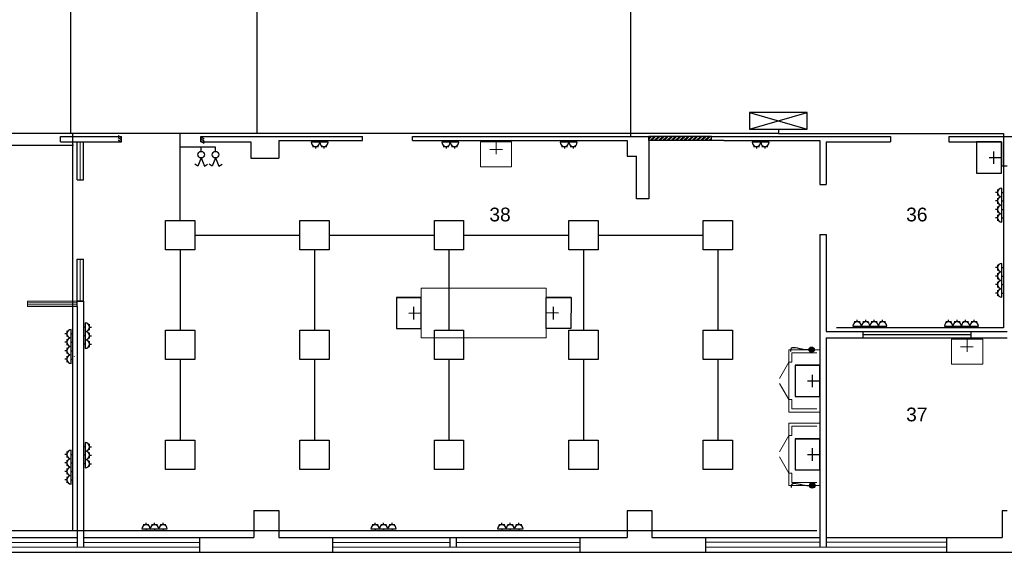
# Model space of a CAD drawing. Header units: millimetres. Extents: x 0 to 213933, y -10224 to 17079.
# Tile 5 of 7: x 20471 to 36246, y 0 to 8540. Entities that reach past the tile are written whole.
import ezdxf

# ---------------------------------------------------------------- set-up
doc = ezdxf.new("R2010")
doc.units = ezdxf.units.MM
doc.layers.get('0').update_dxf_attribs({"linetype": 'CONTINUOUS'})
for name, color, linetype, lineweight in [('1_eksplikacija', 8, 'CONTINUOUS', 15), ('1_ESOSAS_SIENAS', 7, 'CONTINUOUS', 30), ('1_PROJ_SIENAS', 6, 'CONTINUOUS', 25), ('1_sanehnika', 8, 'CONTINUOUS', 15), ('AVK-A_uzdevums', 1, 'CONTINUOUS', 30), ('AVK-V_uzdevums', 5, 'CONTINUOUS', 30)]:
    doc.layers.add(name, color=color, linetype=linetype, lineweight=lineweight)
doc.layers.add('_plans', color=7, linetype='CONTINUOUS')
doc.styles.add('PBL', font='arial.ttf')
doc.linetypes.add('BATTING', pattern='A,0.00254,-2.54,[134,ltypeshp.shx,S=2.54,R=0,X=-2.54,Y=0],-5.08,[134,ltypeshp.shx,S=2.54,R=180,X=2.54,Y=0],-2.54', length=10.16254)

# ---------------------------------------------------------------- blocks, each defined once
blk = doc.blocks.new('izlietne')
at = {"layer": '1_ESOSAS_SIENAS', "color": 0}
for p, q in [((-250.4, -398.68), (-250.4, 0)), ((250.5, 0), (-250.4, 0)), ((-250.4, 0), (-250.4, -398.68)), ((0, -197.63), (0, 0)), ((250.5, -398.68), (250.5, 0)), ((250.5, -398.68), (250.5, 0)), ((102.4, -120.05), (-98.7, -120.05)), ((-250.4, -398.68), (250.5, -398.68))]:
    blk.add_line(p, q, dxfattribs=at)
blk = doc.blocks.new('1stavs_sak')
at = {"linetype": 'ByBlock', "lineweight": 0}
h = blk.add_hatch(dxfattribs=at)
h.set_pattern_fill('ANSI32', color=8, scale=5, style=0)
h.set_pattern_definition([(45, (-12805.99, 30643.75), (-33.67596, 33.67596), []), (45, (-12783.537, 30643.75), (-33.67596, 33.67596), [])])
h.paths.add_polyline_path([(31552, 6667), (30551, 6667), (30551, 6600), (31552, 6600)])
at = {"layer": '1_ESOSAS_SIENAS', "color": 0}
for p, q in [((21124, 6667), (22102, 6667)), ((21124, 6579), (21124, 6667)), ((23372, 6667), (25961, 6667)), ((25961, 6600), (25961, 6667)), ((26762, 6667), (30551, 6667)), ((26762, 6600), (26762, 6667)), ((30551, 6667), (30551, 5669)), ((31552, 6667), (34421, 6667)), ((34421, 6667), (34421, 6579)), ((35359, 6667), (37998, 6667)), ((35359, 6667), (35359, 6579)), ((21124, 6579), (22102, 6579)), ((23372, 6579), (24172, 6579)), ((24172, 6579), (24172, 6318)), ((24624, 6600), (24624, 6318)), ((24624, 6600), (25961, 6600)), ((26762, 6600), (30201, 6600)), ((30201, 6600), (30201, 6350)), ((31750, 6600), (33292, 6600)), ((33292, 6600), (33292, 5898)), ((33390, 6579), (33390, 5898)), ((33390, 6579), (34421, 6579)), ((35359, 6579), (36199, 6579)), ((36199, 6579), (36199, 6198)), ((24172, 6318), (24624, 6318)), ((30201, 6350), (30353, 6350)), ((36199, 6198), (36290, 6198)), ((33292, 5898), (33390, 5898)), ((33292, 5098), (33292, 240)), ((33292, 5098), (33390, 5098)), ((33390, 5098), (33390, 3538)), ((21392, 3940), (21392, 4029)), ((21495, 4029), (21392, 4029)), ((21495, 4029), (21495, 240)), ((21392, 3940), (21392, 240)), ((33390, 3538), (36290, 3538)), ((33980, 3538), (33980, 3440)), ((35708, 3489), (33980, 3489)), ((35708, 3538), (35708, 3440)), ((33390, 3440), (36290, 3440)), ((33390, 3440), (33390, 240)), ((24222, 670), (24222, 240)), ((24222, 670), (24624, 670)), ((24624, 670), (24624, 240)), ((30201, 670), (30600, 670)), ((30201, 670), (30201, 240)), ((30600, 670), (30600, 240)), ((36209, 670), (36290, 670)), ((36209, 670), (36209, 240)), ((18535, 240), (21392, 240)), ((21392, 240), (21392, 81)), ((21495, 240), (24222, 240)), ((21495, 240), (21495, 81)), ((23354, 240), (23354, 0)), ((24624, 240), (27362, 240)), ((25481, 240), (25481, 0)), ((27362, 240), (27362, 81)), ((27464, 240), (30201, 240)), ((27464, 240), (27464, 81)), ((29443, 240), (29443, 0)), ((30600, 240), (33292, 240)), ((31461, 240), (31461, 0)), ((33292, 240), (33292, 81)), ((33390, 240), (36209, 240)), ((33390, 240), (33390, 81)), ((35320, 240), (35320, 0)), ((0, 0), (60163, 0))]:
    blk.add_line(p, q, dxfattribs=at)
at = {"layer": '1_ESOSAS_SIENAS', "linetype": 'ByBlock'}
for p, q in [((31750, 6600), (31552, 6600)), ((30353, 5669), (30353, 6350)), ((30551, 5669), (30353, 5669)), ((27362, 240), (27464, 240))]:
    blk.add_line(p, q, dxfattribs=at)
at = {"layer": '1_ESOSAS_SIENAS', "color": 4, "lineweight": 0}
for p, q in [((20595, 4029), (21384, 4029)), ((20595, 3940), (20595, 4029)), ((20595, 3940), (20595, 4029)), ((20595, 4000), (21392, 4000)), ((20595, 3969), (21392, 3969)), ((20595, 3940), (21392, 3940))]:
    blk.add_line(p, q, dxfattribs=at)
at = {"layer": '1_ESOSAS_SIENAS', "color": 0, "lineweight": 5}
for p, q in [((19396, 159), (21392, 159)), ((21495, 159), (23354, 159)), ((25481, 159), (27362, 159)), ((27464, 159), (29443, 159)), ((31461, 162), (33292, 162)), ((33390, 162), (35320, 162)), ((19396, 81), (23354, 81)), ((25481, 81), (29443, 81)), ((31461, 81), (35320, 81))]:
    blk.add_line(p, q, dxfattribs=at)
at = {"layer": '1_PROJ_SIENAS', "linetype": 'ByBlock'}
for p, q in [((22047, 6684), (22102, 6652)), ((22047, 6651), (22102, 6618)), ((22102, 6579), (22102, 6667)), ((23372, 6579), (23372, 6667)), ((23372, 6664), (23428, 6632)), ((23372, 6631), (23428, 6599)), ((31552, 6667), (30551, 6667)), ((30551, 6600), (30551, 6667)), ((31552, 6600), (31552, 6667)), ((21392, 5970), (21392, 6579)), ((21392, 6579), (21492, 6579)), ((21492, 5970), (21492, 6579)), ((22047, 6611), (22102, 6579)), ((23372, 6592), (23428, 6559)), ((31552, 6600), (30551, 6600)), ((21392, 5970), (21492, 5970)), ((21392, 4029), (21392, 4699)), ((21392, 4699), (21492, 4699)), ((21492, 4029), (21492, 4699)), ((21392, 4029), (21492, 4029))]:
    blk.add_line(p, q, dxfattribs=at)
at = {"layer": '1_PROJ_SIENAS', "color": 8, "linetype": 'BATTING', "lineweight": 0, "ltscale": 3}
for p, q in [((21442, 5970), (21442, 6579)), ((21442, 4029), (21442, 4699))]:
    blk.add_line(p, q, dxfattribs=at)
at = {"layer": '1_sanehnika', "linetype": 'ByBlock'}
for p, q in [((27704, 6667), (27792, 6667)), ((27704, 6667), (27792, 6667)), ((27855, 6181), (27855, 6579)), ((28353, 6579), (27855, 6579)), ((27855, 6579), (27855, 6181)), ((28106, 6382), (28106, 6579)), ((28353, 6181), (28353, 6579)), ((28353, 6181), (28353, 6579)), ((36199, 6579), (36199, 6198)), ((28205, 6459), (28004, 6459)), ((27855, 6181), (28353, 6181)), ((35398, 3016), (35398, 3415)), ((35899, 3415), (35398, 3415)), ((35398, 3415), (35398, 3016)), ((35648, 3217), (35648, 3415)), ((35899, 3016), (35899, 3415)), ((35899, 3016), (35899, 3415)), ((35747, 3295), (35546, 3295)), ((32792, 3049), (32642, 2789)), ((32842, 3049), (32792, 3049)), ((35398, 3016), (35899, 3016)), ((32792, 2449), (32642, 2709)), ((32842, 2449), (32791, 2449)), ((32792, 1871), (32642, 1611)), ((32842, 1871), (32792, 1871)), ((32792, 1271), (32642, 1531)), ((32842, 1271), (32791, 1271))]:
    blk.add_line(p, q, dxfattribs=at)
for points in [[(26905, 3437), (28905, 3437), (28905, 4237), (26905, 4237)], [(32792, 2249), (33292, 2249), (33292, 3249), (32792, 3249)], [(32792, 1071), (33292, 1071), (33292, 2071), (32792, 2071)]]:
    blk.add_lwpolyline(points, close=True, dxfattribs=at)
for points in [[(33242, 3199), (32842, 3199), (32842, 3049)], [(32842, 2449), (32842, 2299), (33242, 2299)], [(33242, 2021), (32842, 2021), (32842, 1871)], [(32842, 1271), (32842, 1121), (33242, 1121)]]:
    blk.add_lwpolyline(points, dxfattribs=at)
at = {"layer": '1_sanehnika', "linetype": 'ByBlock', "rotation": 270.0101832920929}
for p in [(36199, 6329), (26905, 3837), (33292, 2749), (33292, 1571)]:
    blk.add_blockref('izlietne', p, dxfattribs=at)
at = {"layer": '1_sanehnika', "linetype": 'ByBlock', "xscale": -1, "rotation": 89.98981670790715}
blk.add_blockref('izlietne', (28905, 3837), dxfattribs=at)
at = {"layer": '1_eksplikacija', "linetype": 'ByBlock', "style": 'PBL'}
for s, p in [('38', (27996, 5306)), ('36', (34673, 5306)), ('37', (34673, 2100))]:
    blk.add_text(s, height=220, dxfattribs=at).set_placement(p)

msp = doc.modelspace()

# ---------------------------------------------------------------- linework, layer by layer
at = {"layer": 'AVK-A_uzdevums', "color": 5}
for p, q in [((23378.857, 6322.736), (23325.499, 6190.288)), ((23608.626, 6322.736), (23555.268, 6190.288)), ((23325.499, 6190.288), (23274.95, 6221.15)), ((23555.268, 6190.288), (23504.72, 6221.15))]:
    msp.add_line(p, q, dxfattribs=at)
for centre in [(23378.857, 6375.458), (23608.626, 6375.458)]:
    msp.add_circle(centre, 52.722, dxfattribs=at)
at = {"layer": 'AVK-V_uzdevums', "color": 1}
for p, q in [((21284.684, 15544.121), (21284.684, 6715.618)), ((24267.86, 15544.121), (24267.86, 6715.618)), ((30254.702, 15544.121), (30254.702, 6667.48)), ((33086.83, 7049.943), (32164.876, 7049.943)), ((32164.876, 7049.943), (32164.876, 6783.09)), ((32164.876, 6783.09), (33086.83, 7049.943)), ((32164.876, 7049.943), (33086.83, 6783.09)), ((33086.83, 6783.09), (33086.83, 7049.943)), ((32164.876, 6783.09), (33086.83, 6783.09)), ((32625.853, 6783.09), (32625.853, 6715.618)), ((32625.853, 6715.618), (401.985, 6715.618)), ((21321.581, 348.228), (21321.581, 6715.618)), ((32625.853, 6715.618), (36231.295, 6715.618)), ((36231.295, 6715.618), (36231.295, 3600.62)), ((21332.033, 6520.665), (6779.061, 6520.665)), ((25278.035, 6574.537), (25142.113, 6574.537)), ((25163.377, 6506.576), (25210.074, 6506.576)), ((25210.074, 6574.537), (25210.074, 6600.38)), ((25210.074, 6506.576), (25256.771, 6506.576)), ((25210.074, 6506.576), (25210.074, 6473.953)), ((25413.957, 6574.537), (25278.035, 6574.537)), ((25299.299, 6506.576), (25345.996, 6506.576)), ((25345.996, 6574.537), (25345.996, 6600.38)), ((25345.996, 6506.576), (25392.693, 6506.576)), ((25345.996, 6506.576), (25345.996, 6473.953)), ((27369.96, 6574.537), (27234.038, 6574.537)), ((27255.303, 6506.576), (27301.999, 6506.576)), ((27301.999, 6574.537), (27301.999, 6600.38)), ((27301.999, 6506.576), (27348.696, 6506.576)), ((27301.999, 6506.576), (27301.999, 6473.953)), ((27505.882, 6574.537), (27369.96, 6574.537)), ((27391.225, 6506.576), (27437.921, 6506.576)), ((27437.921, 6574.537), (27437.921, 6600.38)), ((27437.921, 6506.576), (27484.618, 6506.576)), ((27437.921, 6506.576), (27437.921, 6473.953)), ((29267.788, 6574.537), (29131.866, 6574.537)), ((29153.13, 6506.576), (29199.827, 6506.576)), ((29199.827, 6574.537), (29199.827, 6600.38)), ((29199.827, 6506.576), (29246.524, 6506.576)), ((29199.827, 6506.576), (29199.827, 6473.953)), ((29403.71, 6574.537), (29267.788, 6574.537)), ((29289.052, 6506.576), (29335.749, 6506.576)), ((29335.749, 6574.537), (29335.749, 6600.38)), ((29335.749, 6506.576), (29382.446, 6506.576)), ((29335.749, 6506.576), (29335.749, 6473.953)), ((32342.334, 6574.537), (32206.412, 6574.537)), ((32227.677, 6506.576), (32274.373, 6506.576)), ((32274.373, 6574.537), (32274.373, 6600.38)), ((32274.373, 6506.576), (32321.07, 6506.576)), ((32274.373, 6506.576), (32274.373, 6473.953)), ((32478.256, 6574.537), (32342.334, 6574.537)), ((32363.599, 6506.576), (32410.295, 6506.576)), ((32410.295, 6574.537), (32410.295, 6600.38)), ((32410.295, 6506.576), (32456.992, 6506.576)), ((32410.295, 6506.576), (32410.295, 6473.953)), ((36205.452, 5701.349), (36205.452, 5837.271)), ((36137.491, 5769.31), (36104.868, 5769.31)), ((36137.491, 5816.007), (36137.491, 5769.31)), ((36137.491, 5769.31), (36137.491, 5722.613)), ((36137.491, 5680.085), (36137.491, 5633.388)), ((36205.452, 5769.31), (36231.295, 5769.31)), ((36205.452, 5565.427), (36205.452, 5701.349)), ((36137.491, 5633.388), (36104.868, 5633.388)), ((36137.491, 5633.388), (36137.491, 5586.691)), ((36137.491, 5544.163), (36137.491, 5497.466)), ((36205.452, 5633.388), (36231.295, 5633.388)), ((36205.452, 5429.505), (36205.452, 5565.427)), ((36137.491, 5497.466), (36104.868, 5497.466)), ((36137.491, 5497.466), (36137.491, 5450.769)), ((36137.491, 5408.241), (36137.491, 5361.544)), ((36205.452, 5497.466), (36231.295, 5497.466)), ((36205.452, 5293.583), (36205.452, 5429.505)), ((36137.491, 5361.544), (36104.868, 5361.544)), ((36137.491, 5361.544), (36137.491, 5314.847)), ((36205.452, 5361.544), (36231.295, 5361.544)), ((36137.491, 4611.061), (36137.491, 4564.364)), ((36205.452, 4496.403), (36205.452, 4632.325)), ((36137.491, 4564.364), (36104.868, 4564.364)), ((36137.491, 4428.442), (36104.868, 4428.442)), ((36137.491, 4564.364), (36137.491, 4517.667)), ((36137.491, 4475.139), (36137.491, 4428.442)), ((36137.491, 4428.442), (36137.491, 4381.745)), ((36205.452, 4564.364), (36231.295, 4564.364)), ((36205.452, 4360.481), (36205.452, 4496.403)), ((36205.452, 4428.442), (36231.295, 4428.442)), ((36137.491, 4292.52), (36104.868, 4292.52)), ((36137.491, 4339.217), (36137.491, 4292.52)), ((36137.491, 4292.52), (36137.491, 4245.823)), ((36205.452, 4224.559), (36205.452, 4360.481)), ((36205.452, 4292.52), (36231.295, 4292.52)), ((36137.491, 4156.598), (36104.868, 4156.598)), ((36137.491, 4203.295), (36137.491, 4156.598)), ((36137.491, 4156.598), (36137.491, 4109.901)), ((36205.452, 4088.637), (36205.452, 4224.559)), ((36205.452, 4156.598), (36231.295, 4156.598)), ((21520.593, 3676.981), (21520.593, 3541.059)), ((21588.554, 3609.02), (21588.554, 3655.716)), ((33888.923, 3694.424), (33842.226, 3694.424)), ((33888.923, 3694.424), (33888.923, 3727.047)), ((33935.62, 3694.424), (33888.923, 3694.424)), ((34024.845, 3694.424), (33978.148, 3694.424)), ((34024.845, 3694.424), (34024.845, 3727.047)), ((34071.542, 3694.424), (34024.845, 3694.424)), ((34160.767, 3694.424), (34114.07, 3694.424)), ((34160.767, 3694.424), (34160.767, 3727.047)), ((34207.464, 3694.424), (34160.767, 3694.424)), ((34296.689, 3694.424), (34249.992, 3694.424)), ((34296.689, 3694.424), (34296.689, 3727.047)), ((34343.386, 3694.424), (34296.689, 3694.424)), ((35354.106, 3694.424), (35307.409, 3694.424)), ((35354.106, 3694.424), (35354.106, 3727.047)), ((35400.803, 3694.424), (35354.106, 3694.424)), ((35490.028, 3694.424), (35443.331, 3694.424)), ((35490.028, 3694.424), (35490.028, 3727.047)), ((35536.725, 3694.424), (35490.028, 3694.424)), ((35625.95, 3694.424), (35579.253, 3694.424)), ((35625.95, 3694.424), (35625.95, 3727.047)), ((35672.647, 3694.424), (35625.95, 3694.424)), ((35761.872, 3694.424), (35715.175, 3694.424)), ((35761.872, 3694.424), (35761.872, 3727.047)), ((35808.569, 3694.424), (35761.872, 3694.424)), ((21227.777, 3504.307), (21195.154, 3504.307)), ((21227.777, 3551.004), (21227.777, 3504.307)), ((21227.777, 3504.307), (21227.777, 3457.61)), ((21295.738, 3436.346), (21295.738, 3572.268)), ((21295.738, 3504.307), (21321.581, 3504.307)), ((21520.593, 3609.02), (21494.75, 3609.02)), ((21520.593, 3473.098), (21494.75, 3473.098)), ((21520.593, 3541.059), (21520.593, 3405.136)), ((21588.554, 3562.323), (21588.554, 3609.02)), ((21588.554, 3609.02), (21621.177, 3609.02)), ((21588.554, 3473.098), (21588.554, 3519.794)), ((21588.554, 3426.401), (21588.554, 3473.098)), ((21588.554, 3473.098), (21621.177, 3473.098)), ((36231.295, 3600.62), (33559.409, 3600.62)), ((33820.962, 3626.463), (33956.884, 3626.463)), ((33888.923, 3626.463), (33888.923, 3600.62)), ((33956.884, 3626.463), (34092.806, 3626.463)), ((34024.845, 3626.463), (34024.845, 3600.62)), ((34092.806, 3626.463), (34228.728, 3626.463)), ((34160.767, 3626.463), (34160.767, 3600.62)), ((34228.728, 3626.463), (34364.65, 3626.463)), ((34296.689, 3626.463), (34296.689, 3600.62)), ((35286.145, 3626.463), (35422.067, 3626.463)), ((35354.106, 3626.463), (35354.106, 3600.62)), ((35422.067, 3626.463), (35557.989, 3626.463)), ((35490.028, 3626.463), (35490.028, 3600.62)), ((35557.989, 3626.463), (35693.911, 3626.463)), ((35625.95, 3626.463), (35625.95, 3600.62)), ((35693.911, 3626.463), (35829.833, 3626.463)), ((35761.872, 3626.463), (35761.872, 3600.62)), ((21227.777, 3368.385), (21195.154, 3368.385)), ((21227.777, 3415.082), (21227.777, 3368.385)), ((21227.777, 3368.385), (21227.777, 3321.688)), ((21295.738, 3300.424), (21295.738, 3436.346)), ((21295.738, 3368.385), (21321.581, 3368.385)), ((21520.593, 3337.175), (21494.75, 3337.175)), ((21520.593, 3405.136), (21520.593, 3269.214)), ((21588.554, 3337.175), (21588.554, 3383.872)), ((21588.554, 3290.479), (21588.554, 3337.175)), ((21588.554, 3337.175), (21621.177, 3337.175)), ((21227.777, 3232.463), (21195.154, 3232.463)), ((21227.777, 3279.16), (21227.777, 3232.463)), ((21227.777, 3232.463), (21227.777, 3185.766)), ((21295.738, 3164.502), (21295.738, 3300.424)), ((21295.738, 3232.463), (21321.581, 3232.463)), ((21295.738, 3028.58), (21295.738, 3164.502)), ((21227.777, 3096.541), (21195.154, 3096.541)), ((21227.777, 3143.238), (21227.777, 3096.541)), ((21227.777, 3096.541), (21227.777, 3049.844)), ((21295.738, 3096.541), (21321.581, 3096.541)), ((21520.593, 1760.064), (21520.593, 1624.142)), ((21588.554, 1692.103), (21588.554, 1738.8)), ((21227.777, 1615.825), (21227.777, 1569.128)), ((21295.738, 1501.167), (21295.738, 1637.089)), ((21520.593, 1692.103), (21494.75, 1692.103)), ((21520.593, 1624.142), (21520.593, 1488.22)), ((21588.554, 1645.406), (21588.554, 1692.103)), ((21588.554, 1692.103), (21621.177, 1692.103)), ((21588.554, 1556.181), (21588.554, 1602.878)), ((21227.777, 1569.128), (21195.154, 1569.128)), ((21227.777, 1433.206), (21195.154, 1433.206)), ((21227.777, 1569.128), (21227.777, 1522.431)), ((21227.777, 1479.903), (21227.777, 1433.206)), ((21227.777, 1433.206), (21227.777, 1386.509)), ((21295.738, 1569.128), (21321.581, 1569.128)), ((21295.738, 1365.245), (21295.738, 1501.167)), ((21295.738, 1433.206), (21321.581, 1433.206)), ((21520.593, 1556.181), (21494.75, 1556.181)), ((21520.593, 1420.259), (21494.75, 1420.259)), ((21520.593, 1488.22), (21520.593, 1352.298)), ((21588.554, 1509.484), (21588.554, 1556.181)), ((21588.554, 1556.181), (21621.177, 1556.181)), ((21588.554, 1420.259), (21588.554, 1466.956)), ((21588.554, 1373.562), (21588.554, 1420.259)), ((21588.554, 1420.259), (21621.177, 1420.259)), ((21227.777, 1297.284), (21195.154, 1297.284)), ((21227.777, 1343.981), (21227.777, 1297.284)), ((21227.777, 1297.284), (21227.777, 1250.587)), ((21295.738, 1229.323), (21295.738, 1365.245)), ((21295.738, 1297.284), (21321.581, 1297.284)), ((21227.777, 1161.362), (21195.154, 1161.362)), ((21227.777, 1208.059), (21227.777, 1161.362)), ((21227.777, 1161.362), (21227.777, 1114.665)), ((21295.738, 1093.401), (21295.738, 1229.323)), ((21295.738, 1161.362), (21321.581, 1161.362)), ((22495.605, 442.032), (22495.605, 474.656)), ((22631.527, 442.032), (22631.527, 474.656)), ((22767.449, 442.032), (22767.449, 474.656)), ((26165.322, 442.032), (26165.322, 474.656)), ((26301.244, 442.032), (26301.244, 474.656)), ((26437.166, 442.032), (26437.166, 474.656)), ((28195.541, 442.032), (28195.541, 474.656)), ((28331.463, 442.032), (28331.463, 474.656)), ((28467.385, 442.032), (28467.385, 474.656)), ((6754.929, 348.228), (33241.959, 348.228)), ((22427.644, 374.071), (22563.566, 374.071)), ((22495.605, 442.032), (22448.908, 442.032)), ((22542.302, 442.032), (22495.605, 442.032)), ((22495.605, 374.071), (22495.605, 348.228)), ((22563.566, 374.071), (22699.488, 374.071)), ((22631.527, 442.032), (22584.83, 442.032)), ((22678.224, 442.032), (22631.527, 442.032)), ((22631.527, 374.071), (22631.527, 348.228)), ((22699.488, 374.071), (22835.41, 374.071)), ((22767.449, 442.032), (22720.752, 442.032)), ((22814.146, 442.032), (22767.449, 442.032)), ((22767.449, 374.071), (22767.449, 348.228)), ((26097.361, 374.071), (26233.283, 374.071)), ((26165.322, 442.032), (26118.625, 442.032)), ((26212.019, 442.032), (26165.322, 442.032)), ((26165.322, 374.071), (26165.322, 348.228)), ((26233.283, 374.071), (26369.205, 374.071)), ((26301.244, 442.032), (26254.547, 442.032)), ((26347.941, 442.032), (26301.244, 442.032)), ((26301.244, 374.071), (26301.244, 348.228)), ((26369.205, 374.071), (26505.127, 374.071)), ((26437.166, 442.032), (26390.469, 442.032)), ((26483.863, 442.032), (26437.166, 442.032)), ((26437.166, 374.071), (26437.166, 348.228)), ((28127.58, 374.071), (28263.502, 374.071)), ((28195.541, 442.032), (28148.844, 442.032)), ((28242.238, 442.032), (28195.541, 442.032)), ((28195.541, 374.071), (28195.541, 348.228)), ((28263.502, 374.071), (28399.424, 374.071)), ((28331.463, 442.032), (28284.766, 442.032)), ((28378.16, 442.032), (28331.463, 442.032)), ((28331.463, 374.071), (28331.463, 348.228)), ((28399.424, 374.071), (28535.346, 374.071)), ((28467.385, 442.032), (28420.688, 442.032)), ((28514.082, 442.032), (28467.385, 442.032)), ((28467.385, 374.071), (28467.385, 348.228))]:
    msp.add_line(p, q, dxfattribs=at)
at = {"layer": 'AVK-V_uzdevums', "color": 5}
for p, q in [((23042.709, 5320.947), (23042.709, 6715.618)), ((23608.626, 6497.664), (23042.709, 6497.664)), ((23378.857, 6428.18), (23378.857, 6497.664)), ((23608.626, 6428.18), (23608.626, 6497.664)), ((23378.857, 6322.736), (23432.214, 6190.288)), ((23608.626, 6322.736), (23661.983, 6190.288)), ((23432.214, 6190.288), (23482.763, 6221.15)), ((23661.983, 6190.288), (23712.532, 6221.15)), ((23277.64, 5086.241), (24960.985, 5086.241)), ((25430.846, 5086.241), (27114.191, 5086.241)), ((27584.052, 5086.241), (29267.397, 5086.241)), ((29737.258, 5086.241), (31420.603, 5086.241)), ((23042.709, 4851.535), (23042.709, 3559.534)), ((25195.915, 4851.535), (25195.915, 3559.534)), ((27349.122, 4851.535), (27349.122, 3559.534)), ((27349.122, 4851.535), (27349.122, 3559.534)), ((29502.328, 4851.535), (29502.328, 3559.534)), ((29502.328, 4851.535), (29502.328, 3559.534)), ((31655.534, 4851.535), (31655.534, 3559.534)), ((23042.709, 3090.122), (23042.709, 1798.122)), ((25195.915, 3090.122), (25195.915, 1798.122)), ((27349.122, 3090.122), (27349.122, 1798.122)), ((27349.122, 3090.122), (27349.122, 1798.122)), ((29502.328, 3090.122), (29502.328, 1798.122)), ((29502.328, 3090.122), (29502.328, 1798.122)), ((31655.534, 3090.122), (31655.534, 1798.122))]:
    msp.add_line(p, q, dxfattribs=at)
for points in [[(22807.779, 5320.947), (23277.64, 5320.947), (23277.64, 4851.535), (22807.779, 4851.535)], [(24960.985, 5320.947), (25430.846, 5320.947), (25430.846, 4851.535), (24960.985, 4851.535)], [(27114.191, 5320.947), (27584.052, 5320.947), (27584.052, 4851.535), (27114.191, 4851.535)], [(27114.191, 5320.947), (27584.052, 5320.947), (27584.052, 4851.535), (27114.191, 4851.535)], [(29267.397, 5320.947), (29737.258, 5320.947), (29737.258, 4851.535), (29267.397, 4851.535)], [(29267.397, 5320.947), (29737.258, 5320.947), (29737.258, 4851.535), (29267.397, 4851.535)], [(31420.603, 5320.947), (31890.464, 5320.947), (31890.464, 4851.535), (31420.603, 4851.535)], [(22807.779, 3559.534), (23277.64, 3559.534), (23277.64, 3090.122), (22807.779, 3090.122)], [(24960.985, 3559.534), (25430.846, 3559.534), (25430.846, 3090.122), (24960.985, 3090.122)], [(27114.191, 3559.534), (27584.052, 3559.534), (27584.052, 3090.122), (27114.191, 3090.122)], [(27114.191, 3559.534), (27584.052, 3559.534), (27584.052, 3090.122), (27114.191, 3090.122)], [(29267.397, 3559.534), (29737.258, 3559.534), (29737.258, 3090.122), (29267.397, 3090.122)], [(29267.397, 3559.534), (29737.258, 3559.534), (29737.258, 3090.122), (29267.397, 3090.122)], [(31420.603, 3559.534), (31890.464, 3559.534), (31890.464, 3090.122), (31420.603, 3090.122)], [(22807.779, 1798.122), (23277.64, 1798.122), (23277.64, 1328.709), (22807.779, 1328.709)], [(24960.985, 1798.122), (25430.846, 1798.122), (25430.846, 1328.709), (24960.985, 1328.709)], [(27114.191, 1798.122), (27584.052, 1798.122), (27584.052, 1328.709), (27114.191, 1328.709)], [(27114.191, 1798.122), (27584.052, 1798.122), (27584.052, 1328.709), (27114.191, 1328.709)], [(29267.397, 1798.122), (29737.258, 1798.122), (29737.258, 1328.709), (29267.397, 1328.709)], [(29267.397, 1798.122), (29737.258, 1798.122), (29737.258, 1328.709), (29267.397, 1328.709)], [(31420.603, 1798.122), (31890.464, 1798.122), (31890.464, 1328.709), (31420.603, 1328.709)]]:
    msp.add_lwpolyline(points, close=True, dxfattribs=at)
at = {"layer": 'AVK-V_uzdevums', "color": 1}
for centre, radius in [((33158.85, 3249.034), 42.113), ((33158.85, 3249.034), 42.113), ((33158.85, 3249.034), 42.113), ((33158.85, 3249.034), 42.113), ((33158.85, 3249.034), 38.946), ((33158.85, 3249.034), 36.143), ((33158.85, 3249.034), 33.48), ((33158.85, 3249.034), 31.378), ((33158.85, 3249.034), 28.856), ((33158.85, 3249.034), 26.053), ((33158.85, 3249.034), 23.39), ((33158.85, 3249.034), 20.728), ((33158.85, 3249.034), 18.765), ((33158.85, 3249.034), 16.986), ((33158.85, 3249.034), 14.982), ((33158.85, 3249.034), 13.02), ((33158.85, 3249.034), 10.918), ((33158.85, 3249.034), 8.955), ((33158.85, 3249.034), 7.274), ((33158.85, 3249.034), 5.312), ((33158.85, 3249.034), 3.35), ((33158.85, 3249.034), 1.744), ((33168.853, 1071.287), 42.113), ((33168.853, 1071.287), 42.113), ((33168.853, 1071.287), 42.113), ((33168.853, 1071.287), 42.113), ((33168.853, 1071.287), 38.946), ((33168.853, 1071.287), 36.143), ((33168.853, 1071.287), 33.48), ((33168.853, 1071.287), 31.378), ((33168.853, 1071.287), 28.856), ((33168.853, 1071.287), 26.053), ((33168.853, 1071.287), 23.39), ((33168.853, 1071.287), 20.728), ((33168.853, 1071.287), 18.765), ((33168.853, 1071.287), 16.986), ((33168.853, 1071.287), 14.982), ((33168.853, 1071.287), 13.02), ((33168.853, 1071.287), 10.918), ((33168.853, 1071.287), 8.955), ((33168.853, 1071.287), 7.274), ((33168.853, 1071.287), 5.312), ((33168.853, 1071.287), 3.35), ((33168.853, 1071.287), 1.744)]:
    msp.add_circle(centre, radius, dxfattribs=at)
for centre, start, end in [((25210.074, 6574.537), 180, 0), ((25345.996, 6574.537), 180, 0), ((27301.999, 6574.537), 180, 0), ((27437.921, 6574.537), 180, 0), ((29199.827, 6574.537), 180, 0), ((29335.749, 6574.537), 180, 0), ((32274.373, 6574.537), 180, 0), ((32410.295, 6574.537), 180, 0), ((36205.452, 5769.31), 90, 270), ((36205.452, 5633.388), 90, 270), ((36205.452, 5497.466), 90, 270), ((36205.452, 5361.544), 90, 270), ((36205.452, 4564.364), 90, 270), ((36205.452, 4428.442), 90, 270), ((36205.452, 4292.52), 90, 270), ((36205.452, 4156.598), 90, 270), ((21520.593, 3609.02), 270, 90), ((33888.923, 3626.463), 0, 180), ((34024.845, 3626.463), 0, 180), ((34160.767, 3626.463), 0, 180), ((34296.689, 3626.463), 0, 180), ((35354.106, 3626.463), 0, 180), ((35490.028, 3626.463), 0, 180), ((35625.95, 3626.463), 0, 180), ((35761.872, 3626.463), 0, 180), ((21295.738, 3504.307), 90, 270), ((21520.593, 3473.098), 270, 90), ((21295.738, 3368.385), 90, 270), ((21520.593, 3337.175), 270, 90), ((21295.738, 3232.463), 90, 270), ((21295.738, 3096.541), 90, 270), ((21520.593, 1692.103), 270, 90), ((21295.738, 1569.128), 90, 270), ((21520.593, 1556.181), 270, 90), ((21295.738, 1433.206), 90, 270), ((21520.593, 1420.259), 270, 90), ((21295.738, 1297.284), 90, 270), ((21295.738, 1161.362), 90, 270), ((22495.605, 374.071), 0, 180), ((22631.527, 374.071), 0, 180), ((22767.449, 374.071), 0, 180), ((26165.322, 374.071), 0, 180), ((26301.244, 374.071), 0, 180), ((26437.166, 374.071), 0, 180), ((28195.541, 374.071), 0, 180), ((28331.463, 374.071), 0, 180), ((28467.385, 374.071), 0, 180)]:
    msp.add_arc(centre, 67.961, start, end, dxfattribs=at)
at = {"layer": 'AVK-V_uzdevums', "color": 18, "true_color": 0x000000}
for centre, start, end in [((36165.889, 4264.094), 35.9088004, 36.5465739), ((33791.543, 3652.433), 305.9088004, 306.5465739), ((35379.552, 3647.64), 305.9088004, 306.5465739), ((21295.738, 3096.541), 35.9088004, 36.5465739), ((21295.738, 1161.362), 35.9088004, 36.5465739)]:
    msp.add_arc(centre, 67.961, start, end, dxfattribs=at)
at = {"layer": 'AVK-V_uzdevums', "color": 1}
for points in [[(33158.85, 3249.034), (33038.132, 3249.034), (32820.62, 3249.034), (32820.62, 3217.545)], [(33168.853, 1071.287), (33048.135, 1071.287), (32830.623, 1071.287), (32830.623, 1039.798)]]:
    msp.add_spline(points, degree=3, dxfattribs=at)

# ---------------------------------------------------------------- block references
at = {"layer": '_plans'}
msp.add_blockref('1stavs_sak', (0, 0), dxfattribs=at)

doc.saveas('drawing.dxf')
